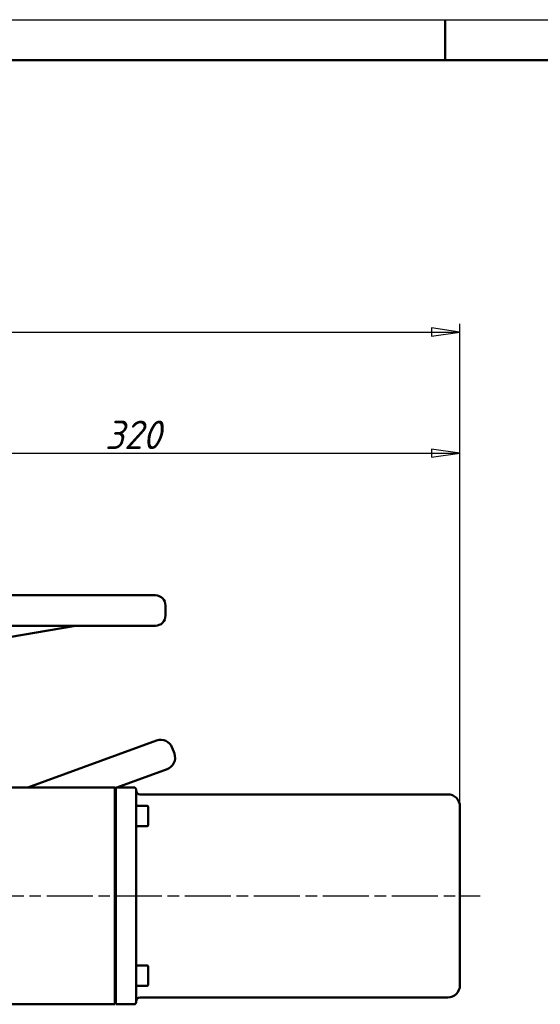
# Model space of a CAD drawing. Header units: millimetres. Extents: x -4672 to 9781, y -278 to 1426.
# Tile 13 of 29: x 630 to 887, y 703 to 1188. Entities that reach past the tile are written whole.
import ezdxf

# ---------------------------------------------------------------- set-up
doc = ezdxf.new("R2010")
doc.units = ezdxf.units.MM
doc.header["$LTSCALE"] = 4
doc.linetypes.add('CHAIN', pattern=[0.7087, 0.4724, -0.0591, 0.1181, -0.0591])
for name, color, linetype, lineweight in [('Видимый контур (ГОСТ)', 7, 'Continuous', 50), ('Кромка (ГОСТ)', 7, 'Continuous', 50), ('Осевая линия (ГОСТ)', 7, 'Continuous', 25), ('Размер (ГОСТ)', 7, 'Continuous', 25)]:
    doc.layers.add(name, color=color, linetype=linetype, lineweight=lineweight)
doc.styles.add('Обычный текст (ГОСТ)', font='GOST Common Italic.ttf')
doc.dimstyles.new('Обычный (ГОСТ)', dxfattribs={"dimscale": 4, "dimtxt": 3.5, "dimasz": 3.5, "dimexe": 1, "dimexo": 0, "dimgap": 0.5, "dimtad": 1, "dimtxsty": 'Обычный текст (ГОСТ)', "dimblk": 'Filled-1', "dimcen": 0.09, "dimdle": 15, "dimclrd": 256, "dimclre": 256, "dimclrt": 256, "dimazin": 2, "dimtfac": 0.714286, "dimtdec": 3, "dimtmove": 0, "dimatfit": 3, "dimfxl": 1, "dimtolj": 1, "dimlwd": 25, "dimlwe": 25, "dimarcsym": 0})

# ---------------------------------------------------------------- blocks, each defined once
blk = doc.blocks.new('Рамки ГОСТ - Рамка')
at = {"layer": 'Кромка (ГОСТ)', "lineweight": 25}
blk.add_line((0, 297), (420, 297), dxfattribs=at)
at = {"layer": 'Кромка (ГОСТ)'}
for p, q in [((210, 292), (210, 297)), ((415, 292), (20, 292))]:
    blk.add_line(p, q, dxfattribs=at)
blk = doc.blocks.new('Filled-1')
at = {"color": 0}
for p, q in [((0, 0), (-1, 0.143)), ((-1, 0.143), (-1, -0.143)), ((-1, 0), (0, 0)), ((-1, -0.143), (0, 0))]:
    blk.add_line(p, q, dxfattribs=at)
at = {"color": 0, "flags": 128}
blk.add_lwpolyline([(-1, -0.143), (0, 0), (-1, 0.143), (-1, -0.143)], dxfattribs=at)
at = {"color": 0}
blk.add_solid([(-1, -0.143), (0, 0), (-1, 0.143), (-1, -0.143)], dxfattribs=at)
blk = doc.blocks.new('*D9')
at = {"layer": 'Defpoints', "color": 0, "linetype": 'Continuous', "transparency": 16777216}
for p in [(847.29, 1034.22), (847.29, 800.6), (367.29, 773.24)]:
    blk.add_point(p, dxfattribs=at)
at = {"layer": 'Размер (ГОСТ)', "linetype": 'Continuous', "lineweight": 25, "transparency": 16777216}
for p, q in [((367.29, 773.24), (367.29, 1038.22)), ((847.29, 800.6), (847.29, 1038.22)), ((381.29, 1034.22), (833.29, 1034.22))]:
    blk.add_line(p, q, dxfattribs=at)
at = {"layer": 'Размер (ГОСТ)', "linetype": 'Continuous', "lineweight": 25, "transparency": 16777216, "xscale": 14, "yscale": 14, "zscale": 14, "rotation": 180}
blk.add_blockref('Filled-1', (367.29, 1034.22), dxfattribs=at)
at = {"layer": 'Размер (ГОСТ)', "linetype": 'Continuous', "lineweight": 25, "transparency": 16777216, "xscale": 14, "yscale": 14, "zscale": 14}
blk.add_blockref('Filled-1', (847.29, 1034.22), dxfattribs=at)
at = {"layer": 'Размер (ГОСТ)', "linetype": 'Continuous', "lineweight": 25, "transparency": 16777216, "insert": (595.58, 1050.22), "char_height": 14, "attachment_point": 1, "style": 'Обычный текст (ГОСТ)'}
blk.add_mtext('\\A1;480', dxfattribs=at)
blk = doc.blocks.new('*D10')
at = {"layer": 'Defpoints', "color": 0, "linetype": 'Continuous', "transparency": 16777216}
for p in [(847.29, 974.6), (527.29, 914.6), (847.29, 800.6)]:
    blk.add_point(p, dxfattribs=at)
at = {"layer": 'Размер (ГОСТ)', "linetype": 'Continuous', "lineweight": 25, "transparency": 16777216}
for p, q in [((527.29, 914.6), (527.29, 978.6)), ((541.29, 974.6), (833.29, 974.6)), ((847.29, 800.6), (847.29, 978.6))]:
    blk.add_line(p, q, dxfattribs=at)
at = {"layer": 'Размер (ГОСТ)', "linetype": 'Continuous', "lineweight": 25, "transparency": 16777216, "xscale": 14, "yscale": 14, "zscale": 14, "rotation": 180}
blk.add_blockref('Filled-1', (527.29, 974.6), dxfattribs=at)
at = {"layer": 'Размер (ГОСТ)', "linetype": 'Continuous', "lineweight": 25, "transparency": 16777216, "xscale": 14, "yscale": 14, "zscale": 14}
blk.add_blockref('Filled-1', (847.29, 974.6), dxfattribs=at)
at = {"layer": 'Размер (ГОСТ)', "linetype": 'Continuous', "lineweight": 25, "transparency": 16777216, "insert": (672.42, 990.6), "char_height": 14, "attachment_point": 1, "style": 'Обычный текст (ГОСТ)'}
blk.add_mtext('\\A1;320', dxfattribs=at)

msp = doc.modelspace()

# ---------------------------------------------------------------- linework, layer by layer
at = {"layer": 'Видимый контур (ГОСТ)'}
for p, q in [((357.29, 904.597), (697.29, 904.597)), ((702.29, 894.597), (702.29, 899.597)), ((697.29, 889.597), (357.29, 889.597)), ((572.264, 875.081), (657.972, 889.597)), ((634.465, 809.978), (697.931, 833.078)), ((705.621, 829.492), (706.648, 826.673)), ((678.322, 809.978), (703.061, 818.982)), ((600.93, 809.978), (677.29, 809.978)), ((677.29, 803.258), (677.29, 809.978)), ((677.29, 809.602), (677.79, 809.784)), ((677.79, 803.258), (677.79, 809.978)), ((677.79, 809.978), (686.79, 809.978)), ((687.79, 808.978), (687.79, 802.312)), ((689.79, 806.597), (841.29, 806.597)), ((677.29, 803.258), (677.29, 797.03)), ((677.79, 797.03), (677.79, 803.258)), ((687.79, 802.312), (687.79, 796.707)), ((693.19, 800.919), (687.79, 800.919)), ((693.79, 800.319), (693.79, 791.519)), ((847.29, 800.597), (847.29, 712.597)), ((677.29, 716.164), (677.29, 797.03)), ((677.79, 716.164), (677.79, 797.03)), ((687.79, 796.707), (687.79, 716.487)), ((693.19, 790.919), (687.79, 790.919)), ((677.29, 788.578), (677.79, 788.578)), ((677.29, 728.244), (677.79, 728.244)), ((693.19, 722.288), (687.79, 722.288)), ((693.79, 721.688), (693.79, 712.888)), ((677.29, 716.164), (677.29, 709.936)), ((677.79, 709.936), (677.79, 716.164)), ((687.79, 716.487), (687.79, 710.882)), ((677.29, 703.216), (677.29, 709.936)), ((677.79, 703.216), (677.79, 709.936)), ((693.19, 712.288), (687.79, 712.288)), ((687.79, 710.882), (687.79, 704.216)), ((595.415, 703.216), (677.29, 703.216)), ((677.79, 703.216), (686.79, 703.216)), ((689.79, 706.597), (841.29, 706.597))]:
    msp.add_line(p, q, dxfattribs=at)
for centre, radius, start, end in [((697.29, 899.597), 5, 0, 90), ((697.29, 894.597), 5, 270, 0), ((699.983, 827.439), 6, 20, 110), ((701.009, 824.62), 6, 290, 20), ((686.79, 808.978), 1, 0, 90), ((689.79, 808.597), 2, 180, 270), ((841.29, 800.597), 6, 0, 90), ((693.19, 800.319), 0.6, 0, 90), ((693.19, 791.519), 0.6, 270, 0), ((693.19, 721.688), 0.6, 0, 90), ((693.19, 712.888), 0.6, 270, 0), ((841.29, 712.597), 6, 270, 0), ((686.79, 704.216), 1, 270, 0), ((689.79, 704.597), 2, 90, 180)]:
    msp.add_arc(centre, radius, start, end, dxfattribs=at)
at = {"layer": 'Осевая линия (ГОСТ)', "linetype": 'CHAIN', "ltscale": 11.993792}
msp.add_line((371.79, 756.597), (857.29, 756.597), dxfattribs=at)

# ---------------------------------------------------------------- block references
at = {"xscale": 4, "yscale": 4, "zscale": 4}
msp.add_blockref('Рамки ГОСТ - Рамка', (0, 0), dxfattribs=at)

# ---------------------------------------------------------------- dimensions: what is measured, and where the dimension line sits
at = {"layer": 'Размер (ГОСТ)', "linetype": 'Continuous', "lineweight": 25}
dim = msp.add_linear_dim(base=(847.29, 1034.216), p1=(367.29, 773.243), p2=(847.29, 800.597), dimstyle='Обычный (ГОСТ)', override={"dimgap": 0.5, "dimdec": 2, "dimtol": 0, "dimlim": 0, "dimtp": 0, "dimtm": 0, "dimtdec": 3, "dimtofl": 0, "dimatfit": 1}, dxfattribs=at)
dim.commit()
dim.dimension.update_dxf_attribs({"geometry": '*D9', "text_midpoint": (610.792, 1034.216), "dimtype": 160})
dim = msp.add_linear_dim(base=(847.29, 974.597), p1=(527.29, 914.597), p2=(847.29, 800.597), angle=180, dimstyle='Обычный (ГОСТ)', override={"dimgap": 0.5, "dimdec": 2, "dimtol": 0, "dimlim": 0, "dimtp": 0, "dimtm": 0, "dimtdec": 3, "dimtofl": 0, "dimatfit": 1}, dxfattribs=at)
dim.commit()
dim.dimension.update_dxf_attribs({"geometry": '*D10', "text_midpoint": (687.29, 974.597), "dimtype": 160})

doc.saveas('drawing.dxf')
